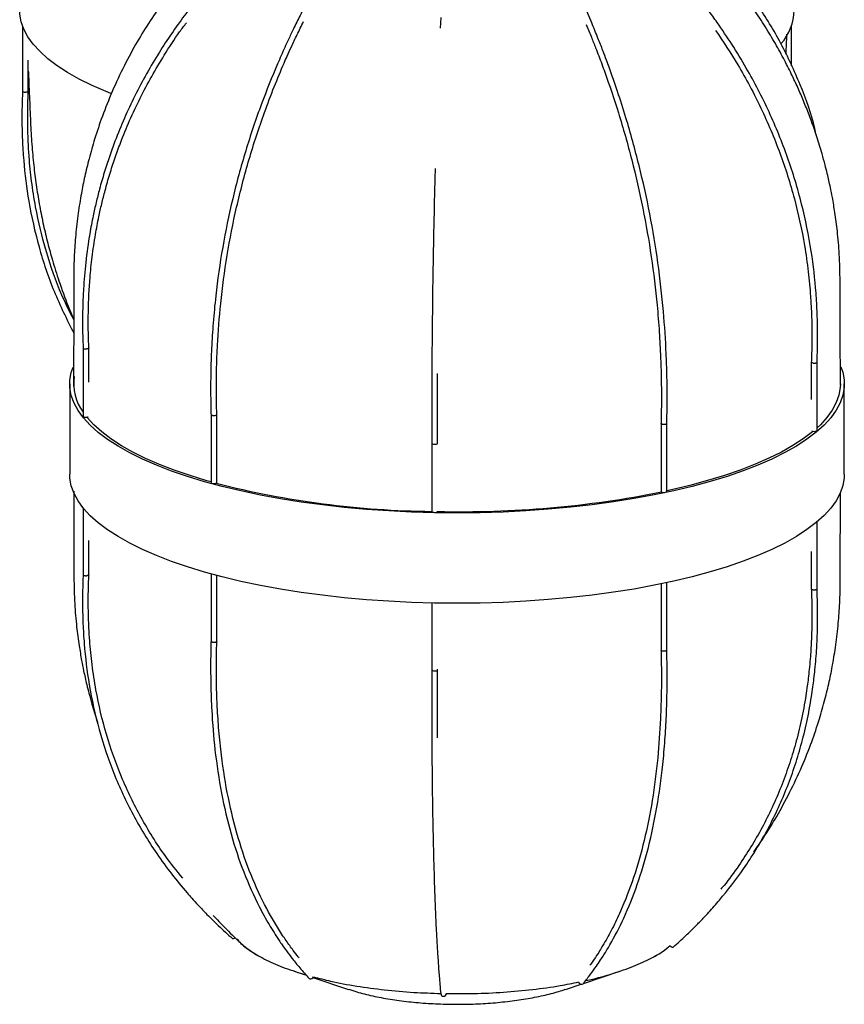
# Paper-space layout '_Dimétrica' of a CAD drawing. Header units: millimetres. Extents: x -730 to -191, y -241 to 1459.
# Tile 1 of 5: x -730 to -515, y -241 to 16. Entities that reach past the tile are written whole.
import ezdxf

# ---------------------------------------------------------------- set-up
doc = ezdxf.new("R2010")
doc.units = ezdxf.units.MM

psp = doc.layouts.new('_Dimétrica')

# ---------------------------------------------------------------- linework, layer by layer
at = {"color": 7, "linetype": 'Continuous', "lineweight": 25}
for p, q in [((-620.6, 16.57), (-620.73, 13.8)), ((-729.65, 14.34), (-729.65, -2.66)), ((-529.15, 3.99), (-529.15, 14.34)), ((-728.15, -2.69), (-728.15, 5.41)), ((-713.85, -69.66), (-713.85, -87.43)), ((-712.35, -78.56), (-712.35, -69.63)), ((-523.96, -73.33), (-523.96, -83.07)), ((-522.46, -91.13), (-522.46, -73.35)), ((-717.36, -79), (-717.36, -102.57)), ((-515.36, -102.57), (-515.36, -79)), ((-680.5, -87), (-680.5, -104.78)), ((-679, -104.78), (-679, -86.98)), ((-563.14, -89.26), (-563.14, -107.06)), ((-561.64, -107.06), (-561.64, -89.28)), ((-522.51, -91.22), (-522.46, -91.13)), ((-622.94, -94.49), (-622.94, -112.27)), ((-713.85, -111.36), (-713.85, -128.78)), ((-522.46, -132.47), (-522.46, -114.97)), ((-712.35, -128.81), (-712.35, -119.88)), ((-523.96, -122.76), (-523.96, -132.5)), ((-680.5, -128.57), (-680.5, -146.12)), ((-679, -146.15), (-679, -128.98)), ((-561.64, -148.41), (-561.64, -130.87)), ((-563.14, -131.18), (-563.14, -148.43)), ((-622.94, -136.16), (-622.94, -153.63)), ((-658.78, -232.2), (-655.64, -233.25)), ((-583.38, -235.36), (-573.93, -232.2)), ((-653.91, -233.83), (-644.64, -236.92)), ((-588.07, -236.92), (-583.97, -235.55))]:
    psp.add_line(p, q, dxfattribs=at)
at = {"color": 7, "linetype": 'Continuous', "lineweight": 25, "flags": 128}
for points in [[(-706.59, -3.27), (-707.88, -2.75), (-711.51, -1.17), (-714.85, 0.49), (-717.89, 2.21), (-720.61, 3.98), (-723.02, 5.81), (-725.1, 7.68), (-726.85, 9.59), (-728.25, 11.53), (-729.3, 13.49), (-730.01, 15.47), (-730.36, 17.47), (-730.4, 18.44)], [(-516.25, -74.53), (-515.76, -75.98), (-515.4, -77.97), (-515.4, -79.96), (-515.75, -81.96), (-516.45, -83.94), (-517.5, -85.9), (-518.9, -87.84), (-520.65, -89.75), (-522.72, -91.62), (-525.13, -93.45), (-527.86, -95.22), (-530.9, -96.94), (-534.24, -98.6), (-537.87, -100.19), (-541.77, -101.7), (-545.94, -103.13), (-550.35, -104.48), (-554.99, -105.74), (-559.85, -106.9), (-564.91, -107.97), (-570.15, -108.93), (-575.55, -109.79), (-581.1, -110.55), (-586.77, -111.19), (-592.54, -111.71), (-598.4, -112.13), (-604.32, -112.42), (-610.28, -112.6), (-616.26, -112.66), (-622.24, -112.61), (-628.21, -112.43), (-634.13, -112.14), (-639.99, -111.73), (-645.76, -111.21), (-651.44, -110.57), (-656.98, -109.82), (-662.39, -108.96), (-667.64, -108), (-672.7, -106.94), (-677.57, -105.78), (-682.22, -104.52), (-686.64, -103.18), (-690.81, -101.74), (-694.72, -100.23), (-698.36, -98.65), (-701.71, -97), (-704.76, -95.28), (-707.5, -93.5), (-709.92, -91.68), (-712.01, -89.81), (-713.76, -87.9), (-715.17, -85.96), (-716.23, -84), (-716.95, -82.02), (-717.31, -80.03), (-717.31, -78.03), (-716.96, -76.04), (-716.49, -74.61)], [(-516.36, -79), (-516.4, -79.95), (-516.74, -81.93), (-517.44, -83.89), (-518.48, -85.83), (-519.87, -87.75), (-521.59, -89.64), (-522.46, -90.47)], [(-713.85, -87.43), (-713.83, -87.49), (-713.7, -87.58), (-713.48, -87.65), (-713.2, -87.68), (-712.91, -87.67), (-712.65, -87.63), (-712.54, -87.6)], [(-680.5, -104.57), (-681.57, -104.27), (-685.94, -102.94), (-690.08, -101.52), (-693.95, -100.02), (-697.55, -98.46), (-700.87, -96.82), (-703.88, -95.12), (-706.59, -93.36), (-708.99, -91.55), (-711.06, -89.7), (-712.79, -87.81), (-712.91, -87.67)], [(-523.49, -91.36), (-523.65, -91.5), (-526.04, -93.3), (-528.74, -95.06), (-531.75, -96.77), (-535.05, -98.4), (-538.64, -99.98), (-542.51, -101.47), (-546.63, -102.89), (-551, -104.23), (-555.6, -105.47), (-560.41, -106.63), (-561.64, -106.9)], [(-515.36, -102.57), (-515.4, -103.53), (-515.75, -105.53), (-516.45, -107.51), (-517.5, -109.47), (-518.9, -111.41), (-520.65, -113.32), (-522.72, -115.19), (-525.13, -117.02), (-527.86, -118.79), (-530.9, -120.51), (-534.24, -122.17), (-537.87, -123.76), (-541.77, -125.27), (-545.94, -126.7), (-550.35, -128.05), (-554.99, -129.31), (-559.85, -130.47), (-564.91, -131.54), (-570.15, -132.51), (-575.55, -133.36), (-581.1, -134.12), (-586.77, -134.76), (-592.54, -135.28), (-598.4, -135.7), (-604.32, -135.99), (-610.28, -136.17), (-616.26, -136.23), (-622.24, -136.18), (-628.21, -136), (-634.13, -135.71), (-639.99, -135.3), (-645.76, -134.78), (-651.44, -134.14), (-656.98, -133.39), (-662.39, -132.53), (-667.64, -131.57), (-672.7, -130.51), (-677.57, -129.35), (-682.22, -128.09), (-686.64, -126.75), (-690.81, -125.31), (-694.72, -123.8), (-698.36, -122.22), (-701.71, -120.57), (-704.76, -118.85), (-707.5, -117.07), (-709.92, -115.25), (-712.01, -113.38), (-713.76, -111.47), (-715.17, -109.53), (-716.23, -107.57), (-716.95, -105.59), (-717.31, -103.6), (-717.36, -102.57)], [(-680.5, -104.78), (-680.5, -104.8), (-680.41, -104.89), (-680.23, -104.97)], [(-680.23, -104.97), (-679.97, -105.02), (-679.68, -105.02), (-679.4, -105), (-679.17, -104.93), (-679.03, -104.85), (-679, -104.78)], [(-563.14, -107.06), (-563.13, -107.11), (-563.03, -107.2), (-562.82, -107.27), (-562.55, -107.31), (-562.26, -107.31), (-561.99, -107.27)], [(-561.99, -107.27), (-561.78, -107.2), (-561.66, -107.11), (-561.64, -107.06)], [(-622.94, -112.27), (-622.9, -112.36), (-622.75, -112.44), (-622.51, -112.5), (-622.23, -112.52)], [(-622.23, -112.52), (-621.94, -112.51), (-621.69, -112.46), (-621.51, -112.38), (-621.44, -112.29), (-621.44, -112.27)], [(-674.92, -223.67), (-674.8, -223.72), (-674.63, -223.68), (-674.42, -223.55), (-674.26, -223.42)], [(-560.75, -225.57), (-560.74, -225.57), (-560.53, -225.77), (-560.31, -225.9), (-560.12, -225.95), (-559.98, -225.91)], [(-654.93, -234.05), (-654.93, -234.06), (-654.73, -234.17)], [(-583.69, -235.55), (-583.47, -235.45), (-583.4, -235.38)]]:
    psp.add_lwpolyline(points, dxfattribs=at)
at = {"color": 7, "linetype": 'Continuous', "lineweight": 25}
for centre, radius, start, end in [((-542.37, 18.92), 13.98, 318.9909, 358.0108), ((-703.63, -78.89), 12.69, 171.667, 216.3454), ((-523.23, -89.87), 1.53, 246.7644, 297.7772), ((-620.47, 126.19), 238.46, 255.75, 269.4076), ((-615.43, 156.37), 268.72, 268.7194, 281.2456), ((-654.6, -233.3), 0.876, 261.4726, 333.8557), ((-583.82, -234.7), 0.861, 202.8689, 278.346), ((-619.91, -238), 0.702, 188.7055, 271.6579), ((-619.82, -237.99), 0.716, 265.0618, 3.6519)]:
    psp.add_arc(centre, radius, start, end, dxfattribs=at)
for points, knots in [([(-676.36, 39.9), (-676.76, 39.52), (-678.54, 37.84), (-681.31, 34.94), (-684.47, 31.46), (-687.01, 28.46), (-689.79, 25.03), (-692.95, 20.82), (-696.46, 15.66), (-699.9, 10.06), (-703.22, 3.92), (-706.26, -2.57), (-708.83, -8.99), (-710.8, -14.85), (-712.3, -20.09), (-713.44, -24.81), (-714.39, -29.55), (-715.2, -34.62), (-715.82, -39.99), (-716.14, -44.62), (-716.29, -48.57), (-716.31, -52.23), (-716.31, -56.66), (-716.32, -61.9), (-716.32, -67.96), (-716.33, -73.96), (-716.34, -77.95), (-716.34, -79.64)], [0, 0, 0, 0, 0.012434, 0.055379, 0.090411, 0.118403, 0.144141, 0.190074, 0.237457, 0.285697, 0.339473, 0.396809, 0.449868, 0.49796, 0.538531, 0.57506, 0.609211, 0.649143, 0.692512, 0.732732, 0.755492, 0.783388, 0.817798, 0.858706, 0.90612, 0.960043, 1, 1, 1, 1]), ([(-522.64, -14.21), (-522.77, -13.6), (-523.74, -9.06), (-526.73, -0.96), (-531.67, 9.89), (-536.97, 18.56), (-541.84, 25.25), (-544.97, 29.05), (-547.31, 31.72), (-549.03, 33.61), (-551.33, 36.01), (-553.87, 38.53), (-555.71, 40.2), (-556.52, 40.93)], [0, 0, 0, 0, 0.028179, 0.209455, 0.390729, 0.572016, 0.673574, 0.76958, 0.797771, 0.836039, 0.886713, 0.950121, 1, 1, 1, 1]), ([(-516.38, -79.28), (-516.38, -75.99), (-516.4, -69.66), (-516.44, -60.64), (-516.43, -52.56), (-516.57, -45.52), (-517.09, -39.53), (-517.73, -34.61), (-518.38, -30.8), (-518.92, -28.04), (-519.37, -25.96), (-519.83, -23.99), (-520.41, -21.68), (-521.29, -18.47), (-522.48, -14.59), (-523.92, -10.43), (-525.4, -6.58), (-526.89, -3.03), (-528.54, 0.6), (-530.46, 4.5), (-532.72, 8.71), (-535.3, 13.11), (-538.72, 18.49), (-543, 24.53), (-547.19, 29.73), (-549.73, 32.7), (-550.52, 33.58), (-550.61, 33.68)], [0, 0, 0, 0, 0.0834204, 0.1604994, 0.2288134, 0.2882217, 0.3386673, 0.3802888, 0.4131802, 0.4352898, 0.4505225, 0.4654361, 0.4848263, 0.5086905, 0.5464853, 0.5836033, 0.6159306, 0.6468718, 0.677563, 0.7128265, 0.7520669, 0.7932232, 0.8360206, 0.9057885, 0.971545, 0.9968362, 1, 1, 1, 1]), ([(-674.95, 31.95), (-676.1, 30.71), (-678.19, 28.46), (-680.88, 25.36), (-682.93, 22.89), (-684.57, 20.84), (-686.04, 18.95), (-689.31, 14.6), (-694.41, 7.15), (-700.55, -3.78), (-704.61, -13.02), (-707.04, -19.77), (-708.39, -23.93), (-709.53, -27.92), (-710.47, -31.67), (-711.34, -35.55), (-712.32, -40.75), (-713.21, -47.14), (-713.68, -52.68), (-713.88, -56.45), (-713.97, -58.88), (-714.02, -61.85), (-714.01, -65.6), (-713.9, -68.36), (-713.84, -69.87)], [0, 0, 0, 0, 0.044222, 0.079858, 0.107173, 0.127969, 0.14858, 0.169631, 0.27053, 0.385201, 0.499873, 0.538111, 0.576938, 0.616947, 0.649585, 0.681253, 0.724383, 0.792937, 0.856913, 0.876204, 0.896596, 0.92366, 0.958068, 1, 1, 1, 1]), ([(-522.47, -73.57), (-522.41, -71.72), (-522.29, -68.44), (-522.31, -64.12), (-522.41, -60.77), (-522.54, -57.96), (-522.9, -52.57), (-523.89, -43.91), (-526.29, -32.07), (-529.96, -19.9), (-534.8, -8.01), (-539.87, 1.77), (-544.56, 9.48), (-547.56, 13.94), (-549.81, 17.1), (-551.47, 19.35), (-553.68, 22.24), (-556.53, 25.79), (-558.71, 28.33), (-559.91, 29.71)], [0, 0, 0, 0, 0.051284, 0.090857, 0.119118, 0.143201, 0.167889, 0.266984, 0.379633, 0.492269, 0.604897, 0.717524, 0.780616, 0.840255, 0.857768, 0.881543, 0.913024, 0.952415, 1, 1, 1, 1]), ([(-655.06, 21.38), (-655.8, 19.96), (-657.14, 17.38), (-658.88, 13.84), (-660.22, 11.04), (-661.28, 8.72), (-662.23, 6.61), (-664.33, 1.78), (-667.62, -6.41), (-671.59, -18.19), (-674.99, -30.73), (-677.6, -43.4), (-679.14, -54.23), (-679.97, -62.99), (-680.3, -68.18), (-680.46, -71.89), (-680.54, -74.58), (-680.61, -78.06), (-680.62, -82.37), (-680.54, -85.49), (-680.5, -87.2)], [0, 0, 0, 0, 0.043522, 0.078753, 0.105948, 0.126549, 0.146758, 0.167391, 0.266465, 0.379068, 0.491659, 0.60425, 0.716858, 0.779945, 0.839418, 0.857049, 0.881087, 0.912782, 0.952337, 1, 1, 1, 1]), ([(-561.65, -89.48), (-561.62, -87.92), (-561.55, -85.1), (-561.55, -81.25), (-561.58, -78.21), (-561.64, -75.71), (-561.71, -73.45), (-561.91, -68.3), (-562.47, -59.65), (-563.85, -47.43), (-565.97, -34.66), (-568.77, -21.98), (-571.71, -11.35), (-574.42, -2.86), (-576.15, 2.11), (-577.45, 5.65), (-578.41, 8.18), (-579.69, 11.44), (-581.34, 15.48), (-582.6, 18.38), (-583.29, 19.96)], [0, 0, 0, 0, 0.043591, 0.078977, 0.106389, 0.127105, 0.1473, 0.167915, 0.267003, 0.379633, 0.492243, 0.604848, 0.717465, 0.780558, 0.840205, 0.857721, 0.881501, 0.912991, 0.952395, 1, 1, 1, 1]), ([(-679, -87.15), (-679.04, -85.6), (-679.11, -82.79), (-679.11, -78.97), (-679.07, -75.95), (-679.01, -73.48), (-678.93, -71.24), (-678.69, -66.13), (-678.04, -57.56), (-676.43, -45.47), (-673.95, -32.87), (-670.68, -20.39), (-667.26, -9.94), (-664.09, -1.62), (-662.07, 3.24), (-660.55, 6.7), (-659.43, 9.17), (-658.02, 12.19), (-656.95, 14.36), (-656.39, 15.49)], [0, 0, 0, 0, 0.046072, 0.083409, 0.112335, 0.1342, 0.155511, 0.177269, 0.281864, 0.400774, 0.519681, 0.638588, 0.757498, 0.824107, 0.887057, 0.905553, 0.930672, 0.963921, 1, 1, 1, 1]), ([(-712.34, -69.79), (-712.41, -68.2), (-712.52, -65.34), (-712.52, -61.47), (-712.46, -58.45), (-712.36, -55.96), (-712.23, -53.71), (-711.99, -50.37), (-711.52, -45.8), (-710.73, -40.44), (-709.86, -35.82), (-709.01, -31.98), (-708.07, -28.27), (-706.94, -24.33), (-705.61, -20.22), (-703.2, -13.55), (-699.2, -4.42), (-693.77, 5.17), (-689.56, 11.64), (-687.52, 14.38), (-686.93, 15.17)], [0, 0, 0, 0, 0.054157, 0.097819, 0.1314045, 0.1568964, 0.182023, 0.2076838, 0.2703541, 0.3366838, 0.3893034, 0.4278407, 0.467717, 0.5164959, 0.5638056, 0.610408, 0.7501746, 0.8899593, 0.9682703, 1, 1, 1, 1]), ([(-582.66, 14.69), (-582.21, 13.61), (-581.38, 11.62), (-580.3, 8.89), (-579.4, 6.55), (-578.6, 4.42), (-576.82, -0.45), (-574.04, -8.71), (-570.68, -20.56), (-567.8, -33.14), (-565.6, -45.83), (-564.3, -56.64), (-563.59, -65.37), (-563.32, -70.54), (-563.18, -74.24), (-563.11, -76.91), (-563.05, -80.36), (-563.05, -84.64), (-563.11, -87.74), (-563.15, -89.44)], [0, 0, 0, 0, 0.033607, 0.062143, 0.083754, 0.104946, 0.126583, 0.230502, 0.348632, 0.46676, 0.584887, 0.703014, 0.769184, 0.831535, 0.850036, 0.875264, 0.908488, 0.949949, 1, 1, 1, 1]), ([(-548.92, 13.2), (-546.94, 10.22), (-542.6, 3.69), (-536.95, -7), (-531.98, -18.69), (-528.19, -30.71), (-525.94, -41.11), (-524.73, -49.61), (-524.26, -54.68), (-524.03, -58.33), (-523.9, -60.97), (-523.81, -64.4), (-523.79, -68.67), (-523.91, -71.78), (-523.97, -73.49)], [0, 0, 0, 0, 0.113455, 0.249554, 0.385637, 0.521712, 0.657792, 0.734024, 0.805863, 0.82718, 0.856248, 0.894524, 0.942293, 1, 1, 1, 1]), ([(-530.57, 6.96), (-530.54, 7.44), (-530.46, 9.2), (-530.37, 10.95), (-530.31, 12.23)], [0, 0, 0, 0, 0.275726, 1, 1, 1, 1]), ([(-728.15, 2.59), (-728.14, 2.45), (-728.03, -0.05), (-727.82, -4.73), (-727.57, -11.2), (-727.23, -17.12), (-726.7, -22.55), (-726.03, -27.7), (-725.2, -32.68), (-724.23, -37.55), (-723.12, -42.22), (-721.8, -47.09), (-720.07, -52.58), (-718.22, -57.73), (-716.81, -60.97), (-716.32, -62.09)], [0, 0, 0, 0, 0.00644, 0.113969, 0.213292, 0.300288, 0.382004, 0.458481, 0.534399, 0.609477, 0.68229, 0.751489, 0.838066, 0.943966, 1, 1, 1, 1]), ([(-729.64, -2.46), (-729.71, -4.32), (-729.84, -7.62), (-729.81, -11.94), (-729.71, -15.27), (-729.56, -18.06), (-729.18, -23.4), (-728.12, -31.89), (-725.55, -43.33), (-721.7, -54.9), (-718.11, -62.17), (-716.32, -65.79)], [0, 0, 0, 0, 0.084944, 0.150494, 0.197304, 0.237197, 0.278093, 0.442245, 0.628855, 0.81545, 1, 1, 1, 1]), ([(-716.32, -62.18), (-717.37, -60.1), (-720.26, -54.42), (-723.61, -44.57), (-726.04, -34.56), (-727.33, -26.26), (-727.83, -21.27), (-728.08, -17.66), (-728.22, -15.04), (-728.32, -11.63), (-728.33, -7.37), (-728.21, -4.23), (-728.14, -2.52)], [0, 0, 0, 0, 0.114151, 0.310344, 0.506552, 0.616471, 0.720052, 0.750792, 0.79271, 0.847902, 0.916783, 1, 1, 1, 1]), ([(-729.64, -2.66), (-729.64, -2.68), (-729.64, -2.73), (-729.53, -2.81), (-729.36, -2.87), (-729.12, -2.92), (-728.93, -2.93), (-728.83, -2.93), (-728.82, -2.93)], [0, 0, 0, 0, 0.147719, 0.350135, 0.552565, 0.755087, 0.97927, 1, 1, 1, 1]), ([(-728.15, -2.69), (-728.15, -2.7), (-728.14, -2.73), (-728.2, -2.79), (-728.32, -2.86), (-728.53, -2.91), (-728.71, -2.93), (-728.81, -2.93), (-728.82, -2.93)], [0, 0, 0, 0, 0.037294, 0.265935, 0.494593, 0.723355, 0.976584, 1, 1, 1, 1]), ([(-622.05, -22.81), (-622.07, -23.49), (-622.22, -28.41), (-622.43, -37.75), (-622.67, -50.68), (-622.81, -61.65), (-622.89, -70.49), (-622.92, -75.69), (-622.93, -79.42), (-622.94, -82.11), (-622.95, -85.58), (-622.95, -89.87), (-622.94, -92.98), (-622.94, -94.67)], [0, 0, 0, 0, 0.028503, 0.204676, 0.380848, 0.557032, 0.655729, 0.748751, 0.77634, 0.813958, 0.86353, 0.925392, 1, 1, 1, 1]), ([(-713.85, -69.67), (-713.85, -69.67), (-713.86, -69.7), (-713.8, -69.76), (-713.67, -69.83), (-713.46, -69.88), (-713.21, -69.9), (-713.02, -69.9), (-712.92, -69.89), (-712.91, -69.88)], [0, 0, 0, 0, 0.012114, 0.201722, 0.391312, 0.580915, 0.770605, 0.980583, 1, 1, 1, 1]), ([(-712.36, -69.61), (-712.36, -69.64), (-712.36, -69.69), (-712.46, -69.77), (-712.64, -69.84), (-712.81, -69.87), (-712.9, -69.88), (-712.91, -69.88)], [0, 0, 0, 0, 0.206769, 0.453856, 0.701057, 0.974697, 1, 1, 1, 1]), ([(-523.49, -73.57), (-523.49, -73.57), (-523.58, -73.56), (-523.73, -73.52), (-523.89, -73.45), (-523.97, -73.38), (-523.96, -73.33), (-523.95, -73.31)], [0, 0, 0, 0, 0.027687, 0.298219, 0.568753, 0.839252, 1, 1, 1, 1]), ([(-523.49, -73.57), (-523.48, -73.57), (-523.39, -73.59), (-523.21, -73.6), (-522.96, -73.59), (-522.74, -73.55), (-522.57, -73.49), (-522.48, -73.43), (-522.47, -73.38), (-522.47, -73.37)], [0, 0, 0, 0, 0.0182014, 0.1960463, 0.373892, 0.5517155, 0.7294953, 0.9072365, 1, 1, 1, 1]), ([(-621.44, -94.67), (-621.44, -93.12), (-621.45, -90.31), (-621.45, -86.47), (-621.44, -83.44), (-621.44, -80.95), (-621.43, -78.69), (-621.43, -77.16), (-621.42, -76.36), (-621.42, -76.32)], [0, 0, 0, 0, 0.258341, 0.467872, 0.630191, 0.752875, 0.872463, 0.994549, 1, 1, 1, 1]), ([(-680.5, -87), (-680.5, -87), (-680.51, -87.03), (-680.46, -87.09), (-680.34, -87.17), (-680.14, -87.22), (-679.9, -87.25), (-679.65, -87.25), (-679.39, -87.22), (-679.24, -87.18), (-679.18, -87.15), (-679.17, -87.15)], [0, 0, 0, 0, 0.0054147, 0.143408, 0.2813675, 0.4192969, 0.5572133, 0.6951391, 0.833128, 0.9858755, 1, 1, 1, 1]), ([(-679.01, -86.97), (-679.01, -87), (-679.02, -87.06), (-679.1, -87.11), (-679.17, -87.14), (-679.17, -87.15)], [0, 0, 0, 0, 0.419366, 0.950854, 1, 1, 1, 1]), ([(-563.03, -89.41), (-563.03, -89.4), (-563.08, -89.38), (-563.14, -89.33), (-563.14, -89.28), (-563.13, -89.26)], [0, 0, 0, 0, 0.058006, 0.624783, 1, 1, 1, 1]), ([(-563.03, -89.41), (-563.02, -89.41), (-562.97, -89.44), (-562.84, -89.48), (-562.61, -89.53), (-562.36, -89.54), (-562.11, -89.52), (-561.89, -89.48), (-561.73, -89.41), (-561.65, -89.34), (-561.65, -89.3), (-561.66, -89.29)], [0, 0, 0, 0, 0.0135267, 0.1456955, 0.2778649, 0.4100177, 0.5421382, 0.6742299, 0.806309, 0.9383973, 1, 1, 1, 1]), ([(-622.94, -94.47), (-622.95, -94.54), (-622.88, -94.61), (-622.62, -94.71), (-622.43, -94.75), (-622.13, -94.75), (-622.03, -94.75), (-621.85, -94.72), (-621.76, -94.71), (-621.54, -94.64), (-621.45, -94.57), (-621.44, -94.5)], [0, 0, 0, 0, 0.25, 0.25, 0.5, 0.5, 0.625, 0.625, 0.75, 0.75, 1, 1, 1, 1]), ([(-716.32, -106.96), (-716.32, -108.69), (-716.31, -113.46), (-716.27, -120.93), (-716.28, -129.01), (-716.14, -136.05), (-715.62, -142.03), (-714.98, -146.96), (-714.33, -150.76), (-713.79, -153.53), (-713.34, -155.6), (-712.88, -157.58), (-712.3, -159.89), (-711.42, -163.09), (-710.67, -165.64), (-710.12, -167.23), (-710.07, -167.35)], [0, 0, 0, 0, 0.086091, 0.237202, 0.37113, 0.487598, 0.586495, 0.668093, 0.732576, 0.775921, 0.805784, 0.835022, 0.873036, 0.919821, 0.993917, 1, 1, 1, 1]), ([(-538.99, -201.16), (-538.08, -199.86), (-535.96, -196.81), (-532.82, -191.62), (-529.49, -185.48), (-526.45, -178.99), (-523.88, -172.57), (-521.91, -166.72), (-520.41, -161.47), (-519.27, -156.75), (-518.32, -152.02), (-517.51, -146.94), (-516.89, -141.57), (-516.57, -136.94), (-516.42, -133), (-516.41, -129.33), (-516.4, -124.91), (-516.39, -119.67), (-516.39, -113.7), (-516.38, -109.49), (-516.38, -107.29)], [0, 0, 0, 0, 0.047501, 0.111282, 0.182384, 0.258192, 0.328345, 0.391931, 0.445573, 0.493871, 0.539024, 0.591821, 0.649162, 0.70234, 0.732433, 0.769317, 0.814812, 0.8689, 0.931589, 1, 1, 1, 1]), ([(-713.84, -128.58), (-713.91, -130.44), (-714.03, -133.75), (-714.01, -138.06), (-713.91, -141.39), (-713.77, -144.17), (-713.39, -149.49), (-712.36, -157.93), (-709.87, -169.25), (-706.06, -180.63), (-701.02, -191.45), (-695.74, -200.13), (-690.87, -206.81), (-687.74, -210.62), (-685.4, -213.28), (-683.68, -215.17), (-681.38, -217.57), (-678.42, -220.5), (-676.15, -222.56), (-674.9, -223.68)], [0, 0, 0, 0, 0.051272, 0.090837, 0.11909, 0.143169, 0.167853, 0.266935, 0.379575, 0.492207, 0.604839, 0.717479, 0.780579, 0.840231, 0.857747, 0.881524, 0.91301, 0.952407, 1, 1, 1, 1]), ([(-713.85, -128.78), (-713.85, -128.78), (-713.86, -128.82), (-713.8, -128.88), (-713.66, -128.95), (-713.46, -129), (-713.21, -129.04), (-713.02, -129.04), (-712.92, -129.03), (-712.91, -129.03)], [0, 0, 0, 0, 0.027517, 0.214169, 0.400803, 0.58745, 0.774182, 0.980886, 1, 1, 1, 1]), ([(-712.36, -128.8), (-712.36, -128.82), (-712.36, -128.87), (-712.46, -128.94), (-712.64, -129), (-712.81, -129.03), (-712.9, -129.03), (-712.91, -129.03)], [0, 0, 0, 0, 0.190168, 0.442426, 0.6948, 0.974167, 1, 1, 1, 1]), ([(-687.86, -207.94), (-689.43, -206), (-693.45, -201.01), (-698.88, -192.2), (-704.04, -181.62), (-707.97, -170.46), (-710.3, -160.56), (-711.55, -152.33), (-712.05, -147.37), (-712.29, -143.77), (-712.42, -141.15), (-712.51, -137.75), (-712.53, -133.48), (-712.41, -130.34), (-712.34, -128.63)], [0, 0, 0, 0, 0.089467, 0.229225, 0.368975, 0.508726, 0.648491, 0.726791, 0.800577, 0.822475, 0.852335, 0.891652, 0.940721, 1, 1, 1, 1]), ([(-559.98, -225.9), (-558.86, -224.91), (-556.85, -223.1), (-554.26, -220.57), (-552.28, -218.53), (-550.7, -216.83), (-549.29, -215.25), (-546.13, -211.6), (-541.22, -205.22), (-535.3, -195.58), (-531.11, -186.61), (-528.36, -179.11), (-526.58, -173.27), (-525.07, -167.09), (-524.11, -161.95), (-523.55, -158.18), (-523.25, -155.84), (-522.98, -153.41), (-522.74, -150.72), (-522.56, -148.12), (-522.44, -145.73), (-522.35, -143.31), (-522.3, -140.34), (-522.31, -136.59), (-522.42, -133.8), (-522.47, -132.27)], [0, 0, 0, 0, 0.044213, 0.079846, 0.107164, 0.127959, 0.148563, 0.169607, 0.270471, 0.385092, 0.499702, 0.557024, 0.614397, 0.674157, 0.737695, 0.761764, 0.781149, 0.803725, 0.8302, 0.856412, 0.876097, 0.896522, 0.923592, 0.958023, 1, 1, 1, 1]), ([(-523.97, -132.33), (-523.91, -133.92), (-523.8, -136.81), (-523.8, -140.67), (-523.86, -143.68), (-523.96, -146.16), (-524.08, -148.44), (-524.26, -150.88), (-524.48, -153.34), (-524.74, -155.69), (-525.03, -157.95), (-525.58, -161.64), (-526.52, -166.7), (-528.01, -172.81), (-529.77, -178.58), (-532.48, -185.98), (-536.6, -194.85), (-541.83, -203.27), (-545.6, -208.51), (-547.27, -210.48), (-547.55, -210.81)], [0, 0, 0, 0, 0.054977, 0.099318, 0.133445, 0.159433, 0.185555, 0.212789, 0.244864, 0.272165, 0.295721, 0.324945, 0.403703, 0.477847, 0.549001, 0.620083, 0.762194, 0.904309, 0.983919, 1, 1, 1, 1]), ([(-523.49, -132.72), (-523.49, -132.72), (-523.58, -132.71), (-523.73, -132.68), (-523.89, -132.62), (-523.96, -132.56), (-523.96, -132.52), (-523.95, -132.5)], [0, 0, 0, 0, 0.02882, 0.31042, 0.59202, 0.873586, 1, 1, 1, 1]), ([(-523.49, -132.72), (-523.48, -132.72), (-523.39, -132.73), (-523.21, -132.74), (-522.96, -132.72), (-522.74, -132.67), (-522.57, -132.61), (-522.47, -132.54), (-522.47, -132.49), (-522.47, -132.47)], [0, 0, 0, 0, 0.01777, 0.191397, 0.365026, 0.538632, 0.712197, 0.885723, 1, 1, 1, 1]), ([(-680.5, -145.92), (-680.54, -147.52), (-680.61, -150.4), (-680.61, -154.26), (-680.57, -157.26), (-680.51, -159.71), (-680.43, -161.9), (-680.19, -166.86), (-679.53, -174.96), (-677.9, -185.82), (-675.4, -196.5), (-672.1, -206.43), (-668.64, -214.17), (-665.44, -219.99), (-663.39, -223.24), (-661.85, -225.5), (-660.71, -227.08), (-659.2, -229.08), (-657.25, -231.49), (-655.75, -233.14), (-654.93, -234.05)], [0, 0, 0, 0, 0.043552, 0.078912, 0.106307, 0.12701, 0.147192, 0.167795, 0.266834, 0.379431, 0.492034, 0.604657, 0.717313, 0.780436, 0.840114, 0.85764, 0.881434, 0.912941, 0.952368, 1, 1, 1, 1]), ([(-680.5, -146.13), (-680.5, -146.13), (-680.51, -146.15), (-680.46, -146.21), (-680.34, -146.28), (-680.14, -146.34), (-679.9, -146.37), (-679.65, -146.38), (-679.39, -146.35), (-679.24, -146.32), (-679.18, -146.3), (-679.17, -146.29)], [0, 0, 0, 0, 0.009134, 0.146611, 0.284055, 0.421468, 0.558869, 0.696279, 0.833752, 0.985928, 1, 1, 1, 1]), ([(-679.01, -146.14), (-679.01, -146.17), (-679.02, -146.22), (-679.1, -146.27), (-679.17, -146.29), (-679.17, -146.29)], [0, 0, 0, 0, 0.405861, 0.94971, 1, 1, 1, 1]), ([(-657.52, -228.75), (-657.6, -228.66), (-658.12, -228.03), (-658.94, -226.94), (-659.99, -225.52), (-660.92, -224.2), (-663, -221.12), (-666.24, -215.66), (-670.18, -207.22), (-673.54, -197.54), (-676.12, -187.08), (-677.65, -177.59), (-678.48, -169.57), (-678.8, -164.69), (-678.96, -161.13), (-679.05, -158.53), (-679.11, -155.13), (-679.12, -150.86), (-679.04, -147.7), (-679, -145.97)], [0, 0, 0, 0, 0.004999, 0.034361, 0.056599, 0.078405, 0.10067, 0.207606, 0.329182, 0.450779, 0.5724, 0.69405, 0.762204, 0.826432, 0.845491, 0.871481, 0.905709, 0.948425, 1, 1, 1, 1]), ([(-583.4, -235.38), (-582.76, -234.58), (-581.61, -233.13), (-580.12, -231.06), (-578.98, -229.37), (-578.06, -227.95), (-577.25, -226.64), (-575.45, -223.57), (-572.64, -218.14), (-569.24, -209.71), (-566.34, -200.03), (-564.12, -189.55), (-562.81, -180.03), (-562.1, -171.97), (-561.82, -167.06), (-561.68, -163.48), (-561.61, -160.86), (-561.55, -157.44), (-561.55, -153.14), (-561.61, -149.96), (-561.65, -148.21)], [0, 0, 0, 0, 0.043556, 0.078812, 0.106027, 0.126641, 0.146864, 0.167509, 0.266634, 0.379272, 0.491872, 0.604449, 0.717019, 0.780077, 0.839518, 0.857139, 0.881163, 0.912836, 0.952364, 1, 1, 1, 1]), ([(-563.15, -148.25), (-563.12, -149.83), (-563.05, -152.7), (-563.05, -156.53), (-563.08, -159.51), (-563.14, -161.94), (-563.21, -164.11), (-563.41, -169.02), (-563.96, -177.03), (-565.34, -187.74), (-567.44, -198.22), (-570.21, -207.91), (-573.12, -215.41), (-575.8, -221.02), (-577.51, -224.14), (-578.8, -226.29), (-579.74, -227.81), (-580.73, -229.31), (-581.43, -230.28), (-581.7, -230.65)], [0, 0, 0, 0, 0.0468373, 0.0847993, 0.114209, 0.1364389, 0.1581046, 0.1802237, 0.2865501, 0.4074096, 0.528244, 0.6490514, 0.7698354, 0.8374834, 0.9014081, 0.9201896, 0.9456944, 0.9794544, 1, 1, 1, 1]), ([(-563.03, -148.56), (-563.03, -148.55), (-563.08, -148.53), (-563.14, -148.49), (-563.14, -148.44), (-563.13, -148.43)], [0, 0, 0, 0, 0.060559, 0.65228, 1, 1, 1, 1]), ([(-563.03, -148.56), (-563.02, -148.56), (-562.97, -148.58), (-562.84, -148.62), (-562.61, -148.65), (-562.36, -148.66), (-562.11, -148.64), (-561.89, -148.6), (-561.73, -148.53), (-561.65, -148.47), (-561.65, -148.43), (-561.66, -148.41)], [0, 0, 0, 0, 0.01343, 0.144652, 0.275874, 0.40708, 0.538254, 0.669399, 0.800532, 0.931674, 1, 1, 1, 1]), ([(-622.94, -153.44), (-622.94, -155.03), (-622.95, -157.92), (-622.95, -161.76), (-622.94, -164.75), (-622.94, -167.18), (-622.93, -169.36), (-622.91, -174.27), (-622.85, -182.26), (-622.7, -192.88), (-622.47, -203.22), (-622.17, -212.7), (-621.85, -219.98), (-621.56, -225.39), (-621.37, -228.38), (-621.23, -230.43), (-621.13, -231.87), (-620.99, -233.68), (-620.81, -235.84), (-620.67, -237.31), (-620.6, -238.11)], [0, 0, 0, 0, 0.0436, 0.07897, 0.106372, 0.127083, 0.14727, 0.167879, 0.266948, 0.379571, 0.492188, 0.604807, 0.717438, 0.780535, 0.840177, 0.857697, 0.881485, 0.91298, 0.95239, 1, 1, 1, 1]), ([(-622.94, -153.62), (-622.95, -153.68), (-622.88, -153.74), (-622.62, -153.83), (-622.43, -153.86), (-622.13, -153.87), (-622.03, -153.86), (-621.85, -153.84), (-621.76, -153.83), (-621.54, -153.77), (-621.45, -153.71), (-621.44, -153.65)], [0, 0, 0, 0, 0.25, 0.25, 0.5, 0.5, 0.625, 0.625, 0.75, 0.75, 1, 1, 1, 1]), ([(-621.42, -171.28), (-621.42, -171.1), (-621.43, -170.3), (-621.43, -168.65), (-621.44, -166.05), (-621.45, -162.65), (-621.45, -158.37), (-621.44, -155.18), (-621.44, -153.44)], [0, 0, 0, 0, 0.031637, 0.137967, 0.282947, 0.473985, 0.712398, 1, 1, 1, 1]), ([(-679.93, -217.64), (-678.95, -218.68), (-676.69, -221.09), (-674.32, -223.38), (-672.97, -224.68)], [0, 0, 0, 0, 0.4319711, 1, 1, 1, 1]), ([(-673.79, -223.71), (-673.55, -224.02), (-672.65, -225.17), (-670.09, -227.06), (-666.15, -229.32), (-661.38, -231.39), (-657.6, -232.56), (-655.73, -233.15)], [0, 0, 0, 0, 0.0836, 0.314137, 0.544673, 0.77521, 1, 1, 1, 1]), ([(-673, -224.65), (-672.05, -225.46), (-670.16, -227.08), (-666.13, -229.32), (-661.39, -231.39), (-657.6, -232.57), (-655.73, -233.15)], [0, 0, 0, 0, 0.249292, 0.501608, 0.753952, 1, 1, 1, 1]), ([(-582.83, -234.64), (-582.77, -234.63), (-580.46, -234.18), (-576.4, -233.03), (-570.82, -231.19), (-566.12, -229.08), (-562.72, -227.18), (-561.29, -225.93), (-560.8, -225.5)], [0, 0, 0, 0, 0.005119, 0.224812, 0.444519, 0.664189, 0.883883, 1, 1, 1, 1]), ([(-582.83, -234.64), (-582.77, -234.63), (-580.46, -234.18), (-576.4, -233.03), (-570.81, -231.19), (-566.13, -229.08), (-562.92, -227.3), (-561.63, -226.2), (-561.29, -225.9)], [0, 0, 0, 0, 0.005314, 0.233315, 0.461317, 0.689318, 0.917319, 1, 1, 1, 1]), ([(-653.8, -233.65), (-652.33, -234.03), (-648.82, -234.96), (-642.57, -236.11), (-635.29, -237.1), (-627.88, -237.76), (-622.87, -237.92), (-620.47, -238)], [0, 0, 0, 0, 0.153799, 0.369605, 0.585422, 0.801205, 1, 1, 1, 1]), ([(-653.8, -233.65), (-652.33, -234.03), (-648.82, -234.96), (-642.57, -236.11), (-635.29, -237.1), (-627.91, -237.76), (-622.93, -237.92), (-620.56, -238)], [0, 0, 0, 0, 0.154209, 0.37058, 0.586951, 0.803322, 1, 1, 1, 1]), ([(-619.11, -238.03), (-616.74, -238.04), (-611.75, -238.07), (-604.19, -237.7), (-596.62, -237), (-590.02, -236.11), (-586.2, -235.32), (-584.61, -234.99)], [0, 0, 0, 0, 0.195959, 0.412527, 0.629118, 0.845722, 1, 1, 1, 1]), ([(-619.11, -238.03), (-616.74, -238.04), (-611.75, -238.07), (-604.19, -237.7), (-596.62, -237), (-590.02, -236.11), (-586.2, -235.32), (-584.61, -234.99)], [0, 0, 0, 0, 0.195996, 0.41257, 0.629143, 0.845716, 1, 1, 1, 1]), ([(-644.58, -236.9), (-643.9, -237.13), (-642.01, -237.78), (-638.39, -238.66), (-633.85, -239.53), (-628.98, -240.18), (-623.9, -240.63), (-620.43, -240.74), (-618.69, -240.8)], [0, 0, 0, 0, 0.099804, 0.279843, 0.459883, 0.639922, 0.819961, 1, 1, 1, 1]), ([(-618.69, -240.8), (-616.94, -240.81), (-613.45, -240.84), (-608.25, -240.58), (-603.19, -240.12), (-598.35, -239.44), (-593.85, -238.55), (-590.41, -237.7), (-588.67, -237.09), (-588.13, -236.9)], [0, 0, 0, 0, 0.155143, 0.310287, 0.46543, 0.620573, 0.775717, 0.93086, 1, 1, 1, 1])]:
    psp.add_open_spline(points, degree=3, knots=knots, dxfattribs=at)

doc.saveas('drawing.dxf')
